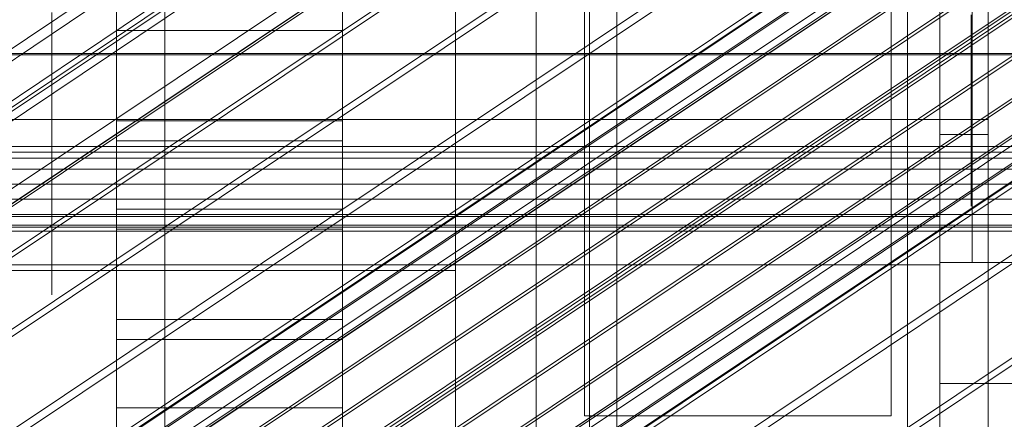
# Model space of a CAD drawing. Header units: millimetres. Extents: x -2233 to 65662, y -50530 to 6847.
# Tile 101 of 256: x 193 to 254, y -34789 to -34764. Entities that reach past the tile are written whole.
import ezdxf

# ---------------------------------------------------------------- set-up
doc = ezdxf.new("R2010")
doc.units = ezdxf.units.MM
for name, color, linetype, lineweight in [('COTAS_O', 1, 'Continuous', 0), ('COTAS_P', 1, 'Continuous', 0), ('frontal_C01', 7, 'Continuous', 0), ('frontal_C02', 7, 'Continuous', 0), ('frontal_C03', 7, 'Continuous', 0), ('frontal_C04', 7, 'Continuous', 0), ('frontal_C05', 7, 'Continuous', 0), ('frontal_C05-C03', 7, 'Continuous', 0), ('frontal_mezcladora', 7, 'Continuous', 0)]:
    doc.layers.add(name, color=color, linetype=linetype, lineweight=lineweight)
doc.dimstyles.new('R19_100', dxfattribs={"dimtxt": 250, "dimasz": 150, "dimexe": 150, "dimexo": 80, "dimgap": 100, "dimtad": 1, "dimtih": 1, "dimtoh": 1, "dimdsep": 46, "dimcen": 0.09, "dimadec": 0, "dimazin": 0, "dimtfac": 1, "dimtdec": 4, "dimtofl": 0, "dimtmove": 0, "dimatfit": 3, "dimfxl": 1, "dimtolj": 1, "dimtzin": 0, "dimarcsym": 0})

# ---------------------------------------------------------------- blocks, each defined once
blk = doc.blocks.new('DIM_R32_40')
at = {"layer": 'COTAS_P'}
for p, q in [((-150, -32200), (550, -32200)), ((550, -32200), (505, -32350)), ((550, -34800), (550, -32200)), ((550, -32200), (595, -32350)), ((550, -34800), (505, -34650)), ((550, -34800), (595, -34650)), ((-150, -34800), (550, -34800))]:
    blk.add_line(p, q, dxfattribs=at)
blk.add_text('2600 P', height=250, rotation=90, dxfattribs=at).set_placement((450, -33500))
blk = doc.blocks.new('DIM_R32_43')
at = {"layer": 'COTAS_O'}
for p, q in [((-650, -34200), (-500, -34155)), ((650, -34200), (500, -34155)), ((-650, -34900), (-650, -34200)), ((-650, -34200), (650, -34200)), ((-650, -34200), (-500, -34245)), ((650, -34200), (500, -34245)), ((650, -34900), (650, -34200))]:
    blk.add_line(p, q, dxfattribs=at)
blk.add_text('1300 O', height=250, dxfattribs=at).set_placement((0, -34100))

msp = doc.modelspace()

# ---------------------------------------------------------------- linework, layer by layer
at = {"layer": 'frontal_C01'}
for p, q in [((250, -35948.128), (250, -33252.594)), ((250, -33257.389), (250, -35952.922)), ((175.016, -34778.755), (359.326, -34654.886)), ((171.275, -34780.516), (355.584, -34656.646)), ((175.521, -34781.291), (359.83, -34657.422)), ((173.584, -34782.202), (357.893, -34658.333)), ((175.032, -34782.467), (359.341, -34658.597)), ((228.298, -34955.558), (228.298, -34680.553)), ((228.298, -34686.312), (228.298, -34961.317))]:
    msp.add_line(p, q, dxfattribs=at)
at = {"layer": 'frontal_C02'}
for p, q in [((250, -35767.183), (250, -32921.727)), ((250, -32926.497), (250, -35771.953)), ((146.872, -34805.433), (331.181, -34682.179)), ((148.32, -34805.591), (332.629, -34682.337)), ((146.383, -34806.716), (330.692, -34683.462)), ((150.629, -34807.179), (334.938, -34683.924)), ((141.045, -34829.397), (354.844, -34686.421)), ((141.218, -34828.942), (355.017, -34685.967)), ((141.731, -34828.998), (355.53, -34686.023)), ((146.887, -34809.352), (331.197, -34686.098)), ((142.549, -34829.561), (356.348, -34686.585)), ((153.641, -34810.088), (337.95, -34686.833)), ((141.224, -34830.331), (355.022, -34687.355)), ((143.617, -34830.591), (357.415, -34687.616)), ((141.742, -34831.681), (355.541, -34688.705)), ((144.861, -34832.02), (358.659, -34689.045)), ((148.35, -34813.162), (332.659, -34689.907)), ((142.565, -34833.354), (356.363, -34690.379)), ((359.995, -34690.774), (146.196, -34833.75)), ((157.152, -34814.12), (341.461, -34690.866)), ((143.635, -34835.238), (357.434, -34692.262)), ((147.533, -34835.662), (361.332, -34692.687)), ((144.881, -34837.202), (358.68, -34694.227)), ((148.779, -34837.627), (362.578, -34694.652)), ((150.672, -34817.885), (334.981, -34694.63)), ((146.218, -34839.115), (360.017, -34696.139)), ((345.231, -34695.747), (160.922, -34819.001)), ((149.85, -34839.51), (363.648, -34696.535)), ((147.554, -34840.844), (361.352, -34697.869)), ((150.672, -34841.184), (364.471, -34698.209)), ((148.798, -34842.273), (362.596, -34699.298)), ((151.191, -34842.534), (364.989, -34699.558)), ((149.865, -34843.304), (363.664, -34700.329)), ((153.694, -34823.2), (338.003, -34699.946)), ((150.683, -34843.866), (364.482, -34700.891)), ((151.196, -34843.922), (364.995, -34700.947)), ((151.369, -34843.468), (365.168, -34700.492)), ((164.693, -34824.398), (349.002, -34701.144)), ((157.211, -34828.745), (341.52, -34705.491)), ((168.21, -34829.943), (352.519, -34706.689)), ((160.982, -34834.142), (345.291, -34710.888)), ((171.232, -34835.259), (355.541, -34712.004)), ((164.752, -34839.023), (349.061, -34715.769)), ((173.554, -34839.982), (357.863, -34716.728)), ((168.263, -34843.056), (352.572, -34719.801)), ((228.298, -34746.19), (130, -34811.926)), ((228.298, -35036.685), (228.298, -34746.19)), ((130, -34817.656), (228.298, -34751.921)), ((228.298, -34751.921), (228.298, -35042.415)), ((430, -34772.309), (-430, -34772.309)), ((430, -34777.309), (-430, -34777.309))]:
    msp.add_line(p, q, dxfattribs=at)
at = {"layer": 'frontal_C03'}
for p, q in [((1250, -34766.554), (-1250, -34766.554)), ((1250, -34766.64), (-1250, -34766.64)), ((1250, -34772.657), (-1250, -34772.657)), ((1250, -34773.043), (-1250, -34773.043)), ((1250, -34773.709), (-1250, -34773.709)), ((-1250, -34774.641), (1250, -34774.641)), ((1250, -34775.583), (-1250, -34775.583)), ((1250, -34776.515), (-1250, -34776.515)), ((1250, -34777.181), (-1250, -34777.181)), ((1250, -34777.567), (-1250, -34777.567))]:
    msp.add_line(p, q, dxfattribs=at)
at = {"layer": 'frontal_C04'}
for p, q in [((225, -34411.606), (225, -35487.488)), ((225, -34417.244), (225, -35493.126)), ((225, -35516.618), (225, -34440.737)), ((250, -34440.737), (250, -35516.618)), ((225, -34558.198), (225, -35634.08)), ((225, -34563.836), (225, -35639.718)), ((225, -34605.183), (225, -35681.065)), ((250, -34605.183), (250, -35681.065)), ((202, -35988), (202, -34670.697)), ((248, -35988), (248, -34670.697)), ((199, -34770.727), (199, -34735.019)), ((213, -34735.019), (213, -34770.727)), ((199, -34740.491), (199, -34776.2)), ((213, -34776.2), (213, -34740.491)), ((199, -34783.04), (199, -34747.332)), ((213, -34747.332), (213, -34783.04)), ((199, -34752.804), (199, -34788.512)), ((213, -34788.512), (213, -34752.804)), ((199, -34795.353), (199, -34759.644)), ((213, -34759.644), (213, -34795.353)), ((199, -34763.887), (199, -34770.727)), ((213, -34763.887), (213, -34770.727)), ((213, -34765.117), (199, -34765.117)), ((199, -34765.117), (199, -34800.825)), ((199, -34771.957), (199, -34765.117)), ((213, -34800.825), (213, -34765.117)), ((213, -34765.117), (213, -34771.957)), ((213, -34770.727), (199, -34770.727)), ((199, -34771.957), (213, -34771.957)), ((199, -34807.665), (199, -34771.957)), ((213, -34771.957), (213, -34807.665)), ((199, -34776.2), (213, -34776.2)), ((199, -34776.2), (199, -34783.04)), ((213, -34776.2), (213, -34783.04)), ((213, -34777.429), (199, -34777.429)), ((199, -34777.429), (199, -34813.138)), ((199, -34784.27), (199, -34777.429)), ((213, -34813.138), (213, -34777.429)), ((213, -34777.429), (213, -34784.27)), ((213, -34783.04), (199, -34783.04)), ((199, -34784.27), (213, -34784.27)), ((199, -34819.978), (199, -34784.27)), ((213, -34784.27), (213, -34819.978)), ((199, -34788.512), (213, -34788.512)), ((199, -34788.512), (199, -34795.353)), ((213, -34788.512), (213, -34795.353))]:
    msp.add_line(p, q, dxfattribs=at)
at = {"layer": 'frontal_C05'}
for p, q in [((225, -34792), (225, -34717)), ((250, -34792), (250, -34717)), ((228, -34789), (228, -34720)), ((247, -34789), (247, -34720)), ((250, -34803.5), (250, -34735.5)), ((250, -34810.5), (250, -34742.5)), ((252, -34779.5), (252, -34745.5)), ((220, -34762.438), (220, -34764.72)), ((225, -34762.438), (225, -34764.72)), ((230, -34764.725), (230, -34762.441)), ((220, -34765.217), (220, -34762.737)), ((220, -34765.59), (220, -34762.961)), ((230, -34762.737), (230, -34765.217)), ((252, -34764.454), (252, -34763.647)), ((195, -34764.007), (195, -34765.094)), ((195, -34764.985), (195, -34764.431)), ((220, -34765.094), (220, -34764.007)), ((225, -34765.094), (225, -34764.007)), ((225, -34764.985), (225, -34764.431)), ((251.95, -34764.703), (251.95, -34764.141)), ((251.95, -34764.414), (251.95, -34765.211)), ((252, -34765.249), (252, -34764.454)), ((195, -34765.524), (195, -34764.985)), ((195, -34765.094), (195, -34766.166)), ((220, -34764.72), (220, -34766.988)), ((220, -34766.166), (220, -34765.094)), ((225, -34764.72), (225, -34766.988)), ((225, -34765.524), (225, -34764.985)), ((225, -34766.166), (225, -34765.094)), ((230, -34766.995), (230, -34764.725)), ((251.95, -34765.25), (251.95, -34764.703)), ((195, -34766.047), (195, -34765.524)), ((220, -34767.682), (220, -34765.217)), ((220, -34768.203), (220, -34765.59)), ((225, -34766.047), (225, -34765.524)), ((230, -34765.217), (230, -34767.682)), ((251.95, -34765.211), (251.95, -34765.992)), ((251.95, -34765.782), (251.95, -34765.25)), ((252, -34766.027), (252, -34765.249)), ((195, -34766.553), (195, -34766.047)), ((195, -34766.166), (195, -34767.22)), ((220, -34767.22), (220, -34766.166)), ((225, -34766.553), (225, -34766.047)), ((225, -34767.22), (225, -34766.166)), ((251.95, -34766.297), (251.95, -34765.782)), ((251.95, -34765.992), (251.95, -34766.756)), ((251.95, -34766.794), (251.95, -34766.297)), ((252, -34766.789), (252, -34766.027)), ((195, -34767.04), (195, -34766.553)), ((225, -34767.04), (225, -34766.553)), ((251.95, -34766.756), (251.95, -34767.5)), ((251.95, -34767.271), (251.95, -34766.794)), ((252, -34767.531), (252, -34766.789)), ((195, -34767.506), (195, -34767.04)), ((195, -34767.22), (195, -34768.254)), ((195, -34767.952), (195, -34767.506)), ((220, -34766.988), (220, -34769.236)), ((220, -34768.254), (220, -34767.22)), ((225, -34766.988), (225, -34769.236)), ((225, -34767.506), (225, -34767.04)), ((225, -34768.254), (225, -34767.22)), ((225, -34767.952), (225, -34767.506)), ((230, -34769.245), (230, -34766.995)), ((251.95, -34767.728), (251.95, -34767.271)), ((251.95, -34767.5), (251.95, -34768.223)), ((252, -34768.252), (252, -34767.531)), ((195, -34768.376), (195, -34767.952)), ((220, -34770.126), (220, -34767.682)), ((225, -34768.376), (225, -34767.952)), ((230, -34767.682), (230, -34770.126)), ((251.95, -34768.163), (251.95, -34767.728)), ((251.95, -34768.576), (251.95, -34768.163)), ((195, -34768.254), (195, -34769.265)), ((195, -34768.776), (195, -34768.376)), ((195, -34769.152), (195, -34768.776)), ((220, -34770.794), (220, -34768.203)), ((220, -34769.265), (220, -34768.254)), ((225, -34769.265), (225, -34768.254)), ((225, -34768.776), (225, -34768.376)), ((225, -34769.152), (225, -34768.776)), ((251.95, -34768.223), (251.95, -34768.924)), ((251.95, -34768.964), (251.95, -34768.576)), ((252, -34768.95), (252, -34768.252)), ((195, -34769.503), (195, -34769.152)), ((195, -34769.265), (195, -34770.25)), ((220, -34769.236), (220, -34771.459)), ((220, -34770.25), (220, -34769.265)), ((225, -34769.503), (225, -34769.152)), ((225, -34769.236), (225, -34771.459)), ((225, -34770.25), (225, -34769.265)), ((230, -34771.469), (230, -34769.245)), ((251.95, -34768.924), (251.95, -34769.599)), ((251.95, -34769.328), (251.95, -34768.964)), ((251.95, -34769.666), (251.95, -34769.328)), ((252, -34769.623), (252, -34768.95)), ((195, -34769.827), (195, -34769.503)), ((195, -34770.125), (195, -34769.827)), ((225, -34769.827), (225, -34769.503)), ((225, -34770.125), (225, -34769.827)), ((251.95, -34769.599), (251.95, -34770.249)), ((251.95, -34769.978), (251.95, -34769.666)), ((251.95, -34770.262), (251.95, -34769.978)), ((252, -34770.27), (252, -34769.623)), ((195, -34770.395), (195, -34770.125)), ((195, -34770.25), (195, -34771.207)), ((195, -34770.637), (195, -34770.395)), ((220, -34772.542), (220, -34770.126)), ((220, -34771.207), (220, -34770.25)), ((225, -34770.395), (225, -34770.125)), ((225, -34771.207), (225, -34770.25)), ((225, -34770.637), (225, -34770.395)), ((230, -34770.126), (230, -34772.542)), ((251.95, -34770.249), (251.95, -34770.87)), ((251.95, -34770.518), (251.95, -34770.262)), ((251.95, -34770.746), (251.95, -34770.518)), ((252, -34770.889), (252, -34770.27)), ((195, -34770.85), (195, -34770.637)), ((195, -34771.033), (195, -34770.85)), ((195, -34771.187), (195, -34771.033)), ((195, -34771.31), (195, -34771.187)), ((195, -34771.207), (195, -34772.134)), ((220, -34773.355), (220, -34770.794)), ((220, -34772.134), (220, -34771.207)), ((225, -34770.85), (225, -34770.637)), ((225, -34771.033), (225, -34770.85)), ((225, -34771.187), (225, -34771.033)), ((225, -34771.31), (225, -34771.187)), ((225, -34772.134), (225, -34771.207)), ((251.95, -34770.945), (251.95, -34770.746)), ((251.95, -34770.87), (251.95, -34771.462)), ((251.95, -34771.113), (251.95, -34770.945)), ((251.95, -34771.252), (251.95, -34771.113)), ((252, -34771.479), (252, -34770.889)), ((195, -34771.403), (195, -34771.31)), ((195, -34771.465), (195, -34771.403)), ((195, -34771.496), (195, -34771.465)), ((220, -34771.459), (220, -34773.65)), ((225, -34771.403), (225, -34771.31)), ((225, -34771.465), (225, -34771.403)), ((225, -34771.459), (225, -34773.65)), ((225, -34771.496), (225, -34771.465)), ((230, -34773.663), (230, -34771.469)), ((251.95, -34771.36), (251.95, -34771.252)), ((251.95, -34771.438), (251.95, -34771.36)), ((251.95, -34771.484), (251.95, -34771.438)), ((251.95, -34771.462), (251.95, -34772.023)), ((251.95, -34771.5), (251.95, -34771.484)), ((252, -34772.038), (252, -34771.479)), ((195, -34772.134), (195, -34773.029)), ((220, -34773.029), (220, -34772.134)), ((225, -34773.029), (225, -34772.134)), ((251.95, -34772.023), (251.95, -34772.551)), ((252, -34772.565), (252, -34772.038)), ((195, -34773.029), (195, -34773.888)), ((220, -34774.924), (220, -34772.542)), ((220, -34773.888), (220, -34773.029)), ((225, -34773.888), (225, -34773.029)), ((230, -34772.542), (230, -34774.924)), ((251.95, -34772.551), (251.95, -34773.046)), ((251.95, -34773.046), (251.95, -34773.506)), ((252, -34773.057), (252, -34772.565)), ((220, -34775.88), (220, -34773.355)), ((220, -34773.65), (220, -34775.806)), ((225, -34773.65), (225, -34775.806)), ((251.95, -34773.506), (251.95, -34773.93)), ((252, -34773.516), (252, -34773.057)), ((252, -34773.938), (252, -34773.516)), ((195, -34773.888), (195, -34774.71)), ((220, -34774.71), (220, -34773.888)), ((225, -34774.71), (225, -34773.888)), ((230, -34775.82), (230, -34773.663)), ((251.95, -34773.93), (251.95, -34774.316)), ((252, -34774.323), (252, -34773.938)), ((195, -34774.71), (195, -34775.494)), ((220, -34775.494), (220, -34774.71)), ((225, -34775.494), (225, -34774.71)), ((251.95, -34774.316), (251.95, -34774.665)), ((251.95, -34774.665), (251.95, -34774.975)), ((252, -34774.67), (252, -34774.323)), ((252, -34774.979), (252, -34774.67)), ((220, -34777.267), (220, -34774.924)), ((230, -34774.924), (230, -34777.267)), ((251.95, -34774.975), (251.95, -34775.245)), ((251.95, -34775.245), (251.95, -34775.474)), ((251.95, -34775.474), (251.95, -34775.663)), ((252, -34775.248), (252, -34774.979)), ((252, -34775.476), (252, -34775.248)), ((252, -34775.664), (252, -34775.476)), ((195, -34775.494), (195, -34776.236)), ((220, -34776.236), (220, -34775.494)), ((220, -34775.806), (220, -34777.919)), ((220, -34778.363), (220, -34775.88)), ((225, -34776.236), (225, -34775.494)), ((225, -34775.806), (225, -34777.919)), ((230, -34777.936), (230, -34775.82)), ((251.95, -34775.663), (251.95, -34775.81)), ((251.95, -34775.81), (251.95, -34775.916)), ((251.95, -34775.916), (251.95, -34775.979)), ((251.95, -34775.979), (251.95, -34776)), ((252, -34775.811), (252, -34775.664)), ((252, -34775.916), (252, -34775.811)), ((252, -34775.979), (252, -34775.916)), ((252, -34776), (252, -34775.979)), ((195, -34776.236), (195, -34776.935)), ((220, -34776.935), (220, -34776.236)), ((225, -34776.935), (225, -34776.236)), ((195, -34776.935), (195, -34777.59)), ((220, -34777.59), (220, -34776.935)), ((220, -34779.564), (220, -34777.267)), ((225, -34777.59), (225, -34776.935)), ((230, -34777.267), (230, -34779.564)), ((195, -34777.59), (195, -34778.199)), ((220, -34778.199), (220, -34777.59)), ((220, -34777.919), (220, -34779.986)), ((225, -34778.199), (225, -34777.59)), ((225, -34777.919), (225, -34779.986)), ((195, -34778.199), (195, -34778.76)), ((220, -34778.76), (220, -34778.199)), ((220, -34780.798), (220, -34778.363)), ((225, -34778.76), (225, -34778.199)), ((230, -34780.004), (230, -34777.936)), ((195, -34778.76), (195, -34779.272)), ((220, -34779.272), (220, -34778.76)), ((225, -34779.272), (225, -34778.76)), ((195, -34779.272), (195, -34779.733)), ((195, -34779.733), (195, -34780.143)), ((220, -34779.733), (220, -34779.272)), ((220, -34781.811), (220, -34779.564)), ((220, -34780.143), (220, -34779.733)), ((225, -34779.733), (225, -34779.272)), ((225, -34780.143), (225, -34779.733)), ((230, -34779.564), (230, -34781.811)), ((250, -34795.5), (250, -34779.5)), ((250, -34779.5), (288, -34779.5)), ((252, -34779.5), (286, -34779.5)), ((195, -34780.143), (195, -34780.5)), ((220, -34779.986), (220, -34782)), ((220, -34780.5), (220, -34780.143)), ((225, -34779.986), (225, -34782)), ((225, -34780.5), (225, -34780.143)), ((230, -34782.02), (230, -34780.004)), ((195, -34780.5), (195, -34780.804)), ((195, -34780.804), (195, -34781.054)), ((220, -34780.804), (220, -34780.5)), ((220, -34783.179), (220, -34780.798)), ((220, -34781.054), (220, -34780.804)), ((225, -34780.804), (225, -34780.5)), ((225, -34781.054), (225, -34780.804)), ((195, -34781.054), (195, -34781.249)), ((195, -34781.249), (195, -34781.388)), ((195, -34781.388), (195, -34781.472)), ((195, -34781.472), (195, -34781.5)), ((220, -34781.249), (220, -34781.054)), ((220, -34781.388), (220, -34781.249)), ((220, -34781.472), (220, -34781.388)), ((220, -34781.5), (220, -34781.472)), ((225, -34781.249), (225, -34781.054)), ((225, -34781.388), (225, -34781.249)), ((225, -34781.472), (225, -34781.388)), ((225, -34781.5), (225, -34781.472)), ((220, -34784), (220, -34781.811)), ((220, -34782), (220, -34783.957)), ((225, -34782), (225, -34783.957)), ((230, -34781.811), (230, -34784)), ((230, -34783.979), (230, -34782.02)), ((220, -34785.5), (220, -34783.179)), ((220, -34783.957), (220, -34785.852)), ((220, -34786.127), (220, -34784)), ((225, -34783.957), (225, -34785.852)), ((230, -34785.876), (230, -34783.979)), ((230, -34784), (230, -34786.127)), ((220, -34787.755), (220, -34785.5)), ((220, -34785.852), (220, -34787.681)), ((225, -34785.852), (225, -34787.681)), ((220, -34788.187), (220, -34786.127)), ((230, -34787.705), (230, -34785.876)), ((230, -34786.127), (230, -34788.187)), ((250, -34852), (250, -34787)), ((250, -34787), (256, -34787)), ((220, -34787.681), (220, -34789.438)), ((225, -34787.681), (225, -34789.438)), ((220, -34789.938), (220, -34787.755)), ((220, -34790.174), (220, -34788.187)), ((230, -34789.464), (230, -34787.705)), ((230, -34788.187), (230, -34790.174)), ((247, -34789), (228, -34789))]:
    msp.add_line(p, q, dxfattribs=at)
at = {"layer": 'frontal_C05-C03'}
for p, q in [((250, -34770.643), (250, -34700.643)), ((253, -34700.643), (253, -34770.643)), ((250, -34794.285), (250, -34724.285)), ((253, -34724.285), (253, -34794.285)), ((250, -34770.643), (250, -34747)), ((253, -34770.643), (253, -34747)), ((250, -34817.928), (250, -34747.928)), ((250, -34771.57), (250, -34747.928)), ((253, -34747.928), (253, -34817.928)), ((253, -34747.928), (253, -34771.57)), ((250, -34753), (250, -34776.643)), ((250, -34756), (250, -34779.643)), ((-210, -34770.643), (250, -34770.643)), ((250, -34776.643), (250, -34770.643)), ((253, -34770.643), (250, -34770.643)), ((250, -34794.285), (250, -34770.643)), ((253, -34794.285), (253, -34770.643)), ((250, -34841.57), (250, -34771.57)), ((253, -34771.57), (250, -34771.57)), ((250, -34795.213), (250, -34771.57)), ((253, -34771.57), (253, -34841.57)), ((253, -34771.57), (253, -34795.213)), ((250, -34776.643), (-210, -34776.643)), ((250, -34779.643), (250, -34776.643)), ((250, -34776.643), (250, -34800.285)), ((250, -34779.643), (-210, -34779.643)), ((250, -34779.643), (250, -34803.285))]:
    msp.add_line(p, q, dxfattribs=at)
at = {"layer": 'frontal_mezcladora'}
for p, q in [((220, -34780), (220, -34745)), ((-400, -34780), (220, -34780))]:
    msp.add_line(p, q, dxfattribs=at)

# ---------------------------------------------------------------- dimensions: what is measured, and where the dimension line sits
at = {"layer": 'COTAS_O'}
dim = msp.add_aligned_dim(p1=(-650, -34900), p2=(650, -34900), distance=700, text='<> O', dimstyle='R19_100', dxfattribs=at)
dim.commit()
dim.dimension.update_dxf_attribs({"geometry": 'DIM_R32_43', "text_midpoint": (0, -34200)})
at = {"layer": 'COTAS_P'}
dim = msp.add_aligned_dim(p1=(-150, -34800), p2=(-150, -32200), distance=-700, text='<> P', dimstyle='R19_100', dxfattribs=at)
dim.commit()
dim.dimension.update_dxf_attribs({"geometry": 'DIM_R32_40', "text_midpoint": (550, -33500)})

doc.saveas('drawing.dxf')
